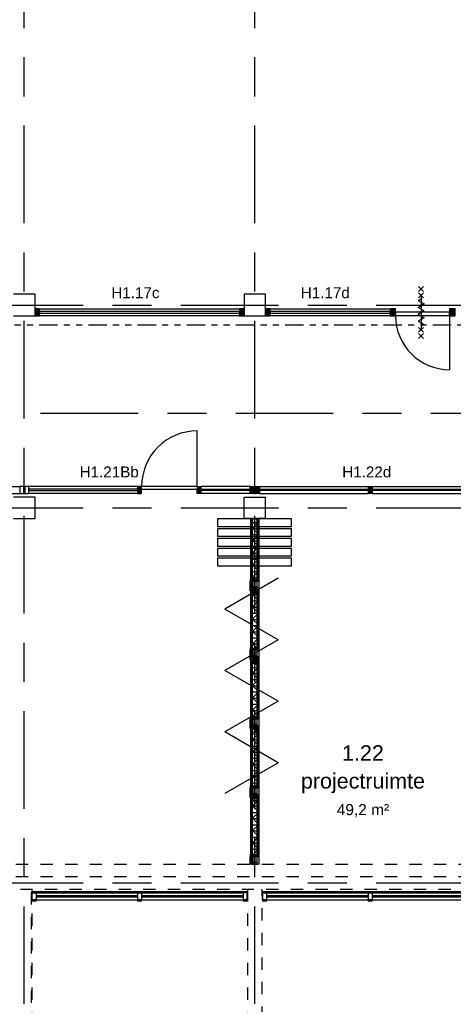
# Model space of a CAD drawing. Header units: millimetres. Extents: x -5940 to 121280, y -35718 to 26615.
# Tile 21 of 52: x 41175 to 48228, y -1975 to 14041. Entities that reach past the tile are written whole.
import ezdxf

# ---------------------------------------------------------------- set-up
doc = ezdxf.new("R2010")
doc.units = ezdxf.units.MM
doc.header["$LTSCALE"] = 100
for name, pattern in [('Center', [31.75, 6.35, -4.7625, 15.875, -4.7625]), ('dash-dash-dash', [8, 3, -1, 1, -1, 1, -1]), ('Hidden', [4, 2, -2])]:
    doc.linetypes.add(name, pattern=pattern)
for name, color, linetype in [('AL18----_BRANDSCHEIDING', 1, 'Continuous'), ('AL22----_BINNENWAND', 2, 'Continuous'), ('AL28----_CONSTRUCTIES', 4, 'Continuous'), ('AL32----_BINNENKOZIJN', 1, 'Continuous'), ('AL32----_BINNENKOZIJN_MERKCODE', 1, 'Continuous'), ('BL$7----_DOORSNEDE', 8, 'Continuous'), ('BL$7----_STRAMIEN', 8, 'Continuous'), ('BL$8----_NVO RUIMTE', 253, 'Hidden'), ('BL$8----_RUIMTEBENAMING', 2, 'Continuous'), ('BL$8----_RUIMTENUMMER', 2, 'Continuous')]:
    doc.layers.add(name, color=color, linetype=linetype)
doc.styles.add('Arial_2', font='arial.ttf', dxfattribs={"height": 245.883234})
doc.styles.add('Arial_3', font='arial.ttf', dxfattribs={"height": 177.035928})
pattern_1 = [(90, (37633.86, -48148.97), (-100, 6e-15), [1000, 0]), (135, (37633.864, -48148.97), (7e-15, 100.01318), [141.42, -141.42]), (45, (37633.864, -48148.97), (7e-15, 100.01318), [141.42, -141.42])]
pattern_2 = [(90, (36513.86, -48148.97), (-100, 6e-15), [1000, 0]), (135, (36513.864, -48148.97), (7e-15, 100.01318), [141.42, -141.42]), (45, (36513.864, -48148.97), (7e-15, 100.01318), [141.42, -141.42])]
pattern_3 = [(90, (35393.86, -48148.97), (-100, 6e-15), [1000, 0]), (135, (35393.864, -48148.97), (7e-15, 100.01318), [141.42, -141.42]), (45, (35393.864, -48148.97), (7e-15, 100.01318), [141.42, -141.42])]
pattern_4 = [(90, (34273.86, -48148.97), (-100, 6e-15), [1000, 0]), (135, (34273.864, -48148.97), (7e-15, 100.01318), [141.42, -141.42]), (45, (34273.864, -48148.97), (7e-15, 100.01318), [141.42, -141.42])]
pattern_5 = [(90, (33153.86, -48148.97), (-100, 6e-15), [1000, 0]), (135, (33153.864, -48148.97), (7e-15, 100.01318), [141.42, -141.42]), (45, (33153.864, -48148.97), (7e-15, 100.01318), [141.42, -141.42])]

# ---------------------------------------------------------------- blocks, each defined once
blk = doc.blocks.new('System Panel - 31_CWP_glas_2-8916114-_--_101 1e verdieping')
at = {"color": 0, "linetype": 'ByBlock', "lineweight": -2}
for p, q in [((1626, 69), (-1626, 69)), ((-1626, 69), (-1626, 45)), ((-1626, 45), (1626, 45)), ((1626, 45), (1626, 69))]:
    blk.add_line(p, q, dxfattribs=at)
blk = doc.blocks.new('Rectangular Mullion - 32-67x114-V58-_--_101 1e verdieping')
at = {"linetype": 'ByBlock', "lineweight": -2}
blk.add_hatch(color=0, dxfattribs=at).paths.add_polyline_path([(-67, 0), (0, 0), (0, -114), (-67, -114)], flags=0)
at = {"color": 0, "linetype": 'ByBlock', "lineweight": -2}
for p, q in [((-67, 0), (0, 0)), ((-67, -114), (-67, 0)), ((0, 0), (0, -114)), ((0, -114), (-67, -114))]:
    blk.add_line(p, q, dxfattribs=at)
blk = doc.blocks.new('Rectangular Mullion - 32-88x114-8916113-_--_101 1e verdieping')
at = {"color": 0, "linetype": 'ByBlock', "lineweight": -2}
for p, q in [((40903, 41003), (44155, 41003)), ((44155, 40889), (40903, 40889))]:
    blk.add_line(p, q, dxfattribs=at)
blk = doc.blocks.new('Rectangular Mullion - 32-67x114-V59-_--_101 1e verdieping')
at = {"linetype": 'ByBlock', "lineweight": -2}
blk.add_hatch(color=0, dxfattribs=at).paths.add_polyline_path([(0, 0), (-67, 0), (-67, -114), (0, -114)], flags=0)
at = {"color": 0, "linetype": 'ByBlock', "lineweight": -2}
for p, q in [((0, 0), (-67, 0)), ((-67, 0), (-67, -114)), ((0, -114), (0, 0)), ((-67, -114), (0, -114))]:
    blk.add_line(p, q, dxfattribs=at)
blk = doc.blocks.new('System Panel - 31_CWP_glas_2-8920346-_--_101 1e verdieping')
at = {"color": 0, "linetype": 'ByBlock', "lineweight": -2}
for p, q in [((976, 69), (-976, 69)), ((-976, 69), (-976, 45)), ((-976, 45), (976, 45)), ((976, 45), (976, 69))]:
    blk.add_line(p, q, dxfattribs=at)
blk = doc.blocks.new('Rectangular Mullion - 32-67x114-8339040-_--_101 1e verdieping')
at = {"linetype": 'ByBlock', "lineweight": -2}
blk.add_hatch(color=0, dxfattribs=at).paths.add_polyline_path([(0, -114), (-67, -114), (-67, 0), (0, 0)], flags=0)
at = {"color": 0, "linetype": 'ByBlock', "lineweight": -2}
for p, q in [((-67, 0), (0, 0)), ((-67, -114), (-67, 0)), ((0, 0), (0, -114)), ((0, -114), (-67, -114))]:
    blk.add_line(p, q, dxfattribs=at)
blk = doc.blocks.new('Rectangular Mullion - 32-88x114-8337186-_--_101 1e verdieping')
at = {"linetype": 'ByBlock', "lineweight": -2}
blk.add_hatch(color=0, dxfattribs=at).paths.add_polyline_path([(-44, -114), (-44, 0), (44, 0), (44, -114), (-9, -114)], flags=0)
at = {"color": 0, "linetype": 'ByBlock', "lineweight": -2}
for p, q in [((-44, 0), (44, 0)), ((-44, -114), (-44, 0)), ((44, 0), (44, -57)), ((44, -114), (-44, -114)), ((44, -111), (44, -114))]:
    blk.add_line(p, q, dxfattribs=at)
blk = doc.blocks.new('Rectangular Mullion - 32-88x114-V62-_--_101 1e verdieping')
at = {"linetype": 'ByBlock', "lineweight": -2}
blk.add_hatch(color=0, dxfattribs=at).paths.add_polyline_path([(44, -114), (-44, -114), (-44, 0), (44, 0), (44, -111)], flags=0)
at = {"color": 0, "linetype": 'ByBlock', "lineweight": -2}
for p, q in [((-44, 0), (44, 0)), ((-44, -57), (-44, 0)), ((44, 0), (44, -114)), ((-44, -114), (-44, -111)), ((44, -114), (-44, -114))]:
    blk.add_line(p, q, dxfattribs=at)
blk = doc.blocks.new('Rectangular Mullion - 32-88x114-8920342-_--_101 1e verdieping')
at = {"color": 0, "linetype": 'ByBlock', "lineweight": -2}
for p, q in [((48403, 41003), (50354, 41003)), ((50354, 40889), (48403, 40889))]:
    blk.add_line(p, q, dxfattribs=at)
blk = doc.blocks.new('31_DO_deur_0 - deur-8346439-_--_101 1e verdieping')
at = {"color": 0, "linetype": 'ByBlock', "lineweight": -2}
for p, q in [((440, 111), (-440, 111)), ((-440, 111), (-440, 57)), ((-440, 57), (440, 57)), ((440, 57), (440, 111))]:
    blk.add_line(p, q, dxfattribs=at)
blk = doc.blocks.new('BU deur rechts - BU deur rechts-8339271-_--_101 1e verdieping')
at = {"color": 0, "linetype": 'ByBlock', "lineweight": -2}
blk.add_line((440, -27), (440, -907), dxfattribs=at)
blk.add_arc((440, -27), 880, 180, 270, dxfattribs=at)
blk = doc.blocks.new('Rectangular Mullion - 32-67x114-9024781-_--_101 1e verdieping')
at = {"color": 0, "linetype": 'ByBlock', "lineweight": -2}
for p, q in [((38813, 38164), (40580, 38164)), ((38813, 38050), (40580, 38050))]:
    blk.add_line(p, q, dxfattribs=at)
blk = doc.blocks.new('Rectangular Mullion - 32-67x114-9052071-_--_101 1e verdieping')
at = {"color": 0, "linetype": 'ByBlock', "lineweight": -2}
for p, q in [((0, 0), (-67, 0)), ((-67, 0), (-67, -114)), ((0, -114), (0, 0)), ((-67, -114), (0, -114))]:
    blk.add_line(p, q, dxfattribs=at)
blk = doc.blocks.new('System Panel - 31_CWP_glas_2-V75-_--_101 1e verdieping')
at = {"color": 0, "linetype": 'ByBlock', "lineweight": -2}
for p, q in [((-883.5, 69), (883.5, 69)), ((-883.5, 45), (-883.5, 69)), ((883.5, 45), (-883.5, 45)), ((883.5, 45), (883.5, 69))]:
    blk.add_line(p, q, dxfattribs=at)
blk = doc.blocks.new('Rectangular Mullion - 32-67x114-V76-_--_101 1e verdieping')
at = {"color": 0, "linetype": 'ByBlock', "lineweight": -2}
for p, q in [((50063, 38164), (51754, 38164)), ((50063, 38050), (51754, 38050))]:
    blk.add_line(p, q, dxfattribs=at)
blk = doc.blocks.new('Rectangular Mullion - 32-67x114-V77-_--_101 1e verdieping')
at = {"linetype": 'ByBlock', "lineweight": -2}
blk.add_hatch(color=0, dxfattribs=at).paths.add_polyline_path([(0, -114), (-67, -114), (-67, 0), (0, 0)], flags=0)
at = {"color": 0, "linetype": 'ByBlock', "lineweight": -2}
for p, q in [((0, 0), (-67, 0)), ((-67, 0), (-67, -114)), ((-67, -114), (0, -114)), ((0, 0), (0, -114))]:
    blk.add_line(p, q, dxfattribs=at)
blk = doc.blocks.new('Rectangular Mullion - 32-67x114-9024782-_--_101 1e verdieping')
at = {"color": 0, "linetype": 'ByBlock', "lineweight": -2}
for p, q in [((36979, 38164), (38746, 38164)), ((36979, 38050), (38746, 38050))]:
    blk.add_line(p, q, dxfattribs=at)
blk = doc.blocks.new('Rectangular Mullion - 32-67x114-V79-_--_101 1e verdieping')
at = {"linetype": 'ByBlock', "lineweight": -2}
blk.add_hatch(color=0, dxfattribs=at).paths.add_polyline_path([(33.5, -114), (-33.5, -114), (-33.5, 0), (33.5, 0)], flags=0)
at = {"color": 0, "linetype": 'ByBlock', "lineweight": -2}
for p, q in [((33.5, 0), (-33.5, 0)), ((-33.5, 0), (-33.5, -114)), ((-33.5, -114), (33.5, -114)), ((33.5, 0), (33.5, -114))]:
    blk.add_line(p, q, dxfattribs=at)
blk = doc.blocks.new('_GM_BCB_eindpaneel Espero - Sonico 110 communicatiepaneel_1_000001 - _GM_BCB_eindpaneel Espero - Sonico 110 communicatiepaneel_1000-V92-_--_101 1e verdieping')
at = {"linetype": 'ByBlock', "lineweight": -2}
h = blk.add_hatch(dxfattribs=at)
h.set_pattern_fill('FP_31', color=0, style=0, pattern_type=2)
h.set_pattern_definition(pattern_1)
h.paths.add_polyline_path([(60, 59), (0, 59), (0, -59), (60, -59)], flags=0)
h = blk.add_hatch(dxfattribs=at)
h.set_pattern_fill('FP_31', color=0, style=0, pattern_type=2)
h.set_pattern_definition(pattern_1)
h.paths.add_polyline_path([(1223, -59), (1223, 59), (1170, 59), (1170, -59)], flags=0)
h.paths.add_polyline_path([(980, 59), (62, 59), (62, -59), (980, -59)], flags=0)
at = {"color": 0, "linetype": 'ByBlock', "lineweight": -2}
for p, q in [((0, 59), (60, 59)), ((0, -59), (0, 59)), ((60, -59), (60, 59)), ((60, 50), (62, 50)), ((60, -50), (60, 50)), ((62, 59), (980, 59)), ((62, -59), (62, 59)), ((62, -50), (62, 50)), ((980, 59), (1011, 59)), ((980, 49), (980, 59)), ((980, -59), (980, 59)), ((980, 49), (1011, 49)), ((998, 40), (998, -40)), ((1009, 51), (1011, 51)), ((1009, -51), (1009, 51)), ((1098, 10), (1009, 10)), ((1009, -10), (1009, 10)), ((1011, 49), (1011, 59)), ((1011, -51), (1011, 51)), ((1098, 40), (1142, 40)), ((1098, -40), (1098, 40)), ((1134, 10), (1098, 10)), ((1170, 59), (1132, 59)), ((1132, 49), (1132, 59)), ((1134, 51), (1132, 51)), ((1132, -51), (1132, 51)), ((1170, 49), (1132, 49)), ((1134, -51), (1134, 51)), ((1134, -10), (1134, 10)), ((1142, -40), (1142, 40)), ((1150, -40), (1150, 40)), ((1170, 49), (1170, 59)), ((1223, 59), (1170, 59)), ((1170, -59), (1170, 59)), ((1223, -59), (1223, 59)), ((1225, 50), (1223, 50)), ((1223, -50), (1223, 50)), ((1225, -50), (1225, 50)), ((60, -59), (0, -59)), ((62, -50), (60, -50)), ((62, -59), (980, -59)), ((980, -59), (1011, -59)), ((980, -69), (980, -59)), ((980, -69), (1011, -69)), ((1009, -10), (1098, -10)), ((1009, -51), (1011, -51)), ((1011, -59), (1021, -59)), ((1011, -69), (1011, -59)), ((1021, -69), (1011, -69)), ((1021, -59), (1120, -59)), ((1122, -69), (1021, -69)), ((1098, -10), (1134, -10)), ((1142, -40), (1098, -40)), ((1132, -69), (1122, -69)), ((1134, -51), (1132, -51)), ((1170, -59), (1132, -59)), ((1132, -69), (1132, -59)), ((1170, -69), (1132, -69)), ((1170, -69), (1170, -59)), ((1223, -59), (1170, -59)), ((1223, -50), (1225, -50))]:
    blk.add_line(p, q, dxfattribs=at)
blk = doc.blocks.new('_GM_BCB_eindpaneel Espero - Sonico 110 communicatiepaneel_1_000001 - _GM_BCB_eindpaneel Espero - Sonico 110 communicatiepaneel_1000-V93-_--_101 1e verdieping')
at = {"linetype": 'ByBlock', "lineweight": -2}
h = blk.add_hatch(dxfattribs=at)
h.set_pattern_fill('FP_32', color=0, style=0, pattern_type=2)
h.set_pattern_definition(pattern_2)
h.paths.add_polyline_path([(60, 59), (0, 59), (0, -59), (60, -59)], flags=0)
h = blk.add_hatch(dxfattribs=at)
h.set_pattern_fill('FP_32', color=0, style=0, pattern_type=2)
h.set_pattern_definition(pattern_2)
h.paths.add_polyline_path([(1223, 59), (1170, 59), (1170, -59), (1223, -59)], flags=0)
h.paths.add_polyline_path([(980, -59), (980, 59), (62, 59), (62, -59), (569, -59)], flags=0)
at = {"color": 0, "linetype": 'ByBlock', "lineweight": -2}
for p, q in [((0, 59), (60, 59)), ((0, -59), (0, 59)), ((60, -59), (60, 59)), ((60, 50), (62, 50)), ((60, -50), (60, 50)), ((62, 59), (980, 59)), ((62, -59), (62, 59)), ((62, -50), (62, 50)), ((980, 59), (1011, 59)), ((980, 49), (980, 59)), ((980, -59), (980, 59)), ((980, 49), (1011, 49)), ((998, 40), (998, -40)), ((1009, 51), (1011, 51)), ((1009, -51), (1009, 51)), ((1098, 10), (1009, 10)), ((1009, -10), (1009, 10)), ((1011, 49), (1011, 59)), ((1011, -51), (1011, 51)), ((1098, 40), (1142, 40)), ((1098, -40), (1098, 40)), ((1134, 10), (1098, 10)), ((1170, 59), (1132, 59)), ((1132, 49), (1132, 59)), ((1134, 51), (1132, 51)), ((1132, -51), (1132, 51)), ((1170, 49), (1132, 49)), ((1134, -51), (1134, 51)), ((1134, -10), (1134, 10)), ((1142, -40), (1142, 40)), ((1150, -40), (1150, 40)), ((1170, 49), (1170, 59)), ((1223, 59), (1170, 59)), ((1170, -59), (1170, 59)), ((1223, -59), (1223, 59)), ((1225, 50), (1223, 50)), ((1223, -50), (1223, 50)), ((1225, -50), (1225, 50)), ((60, -59), (0, -59)), ((62, -50), (60, -50)), ((62, -59), (980, -59)), ((980, -59), (1011, -59)), ((980, -69), (980, -59)), ((980, -69), (1011, -69)), ((1009, -10), (1098, -10)), ((1009, -51), (1011, -51)), ((1011, -59), (1021, -59)), ((1011, -69), (1011, -59)), ((1021, -69), (1011, -69)), ((1021, -59), (1120, -59)), ((1122, -69), (1021, -69)), ((1098, -10), (1134, -10)), ((1142, -40), (1098, -40)), ((1132, -69), (1122, -69)), ((1134, -51), (1132, -51)), ((1170, -59), (1132, -59)), ((1132, -69), (1132, -59)), ((1170, -69), (1132, -69)), ((1170, -69), (1170, -59)), ((1223, -59), (1170, -59)), ((1223, -50), (1225, -50))]:
    blk.add_line(p, q, dxfattribs=at)
blk = doc.blocks.new('_GM_BCB_eindpaneel Espero - Sonico 110 communicatiepaneel_1_000001 - _GM_BCB_eindpaneel Espero - Sonico 110 communicatiepaneel_1000-V94-_--_101 1e verdieping')
at = {"linetype": 'ByBlock', "lineweight": -2}
h = blk.add_hatch(dxfattribs=at)
h.set_pattern_fill('FP_33', color=0, style=0, pattern_type=2)
h.set_pattern_definition(pattern_3)
h.paths.add_polyline_path([(60, 59), (0, 59), (0, -59), (60, -59)], flags=0)
h = blk.add_hatch(dxfattribs=at)
h.set_pattern_fill('FP_33', color=0, style=0, pattern_type=2)
h.set_pattern_definition(pattern_3)
h.paths.add_polyline_path([(1223, 59), (1170, 59), (1170, -59), (1223, -59)], flags=0)
h.paths.add_polyline_path([(980, -59), (980, 59), (62, 59), (62, -59), (761, -59)], flags=0)
at = {"color": 0, "linetype": 'ByBlock', "lineweight": -2}
for p, q in [((0, 59), (60, 59)), ((0, -59), (0, 59)), ((60, -59), (60, 59)), ((60, 50), (62, 50)), ((60, -50), (60, 50)), ((62, 59), (980, 59)), ((62, -59), (62, 59)), ((62, -50), (62, 50)), ((980, 59), (1011, 59)), ((980, 49), (980, 59)), ((980, -59), (980, 59)), ((980, 49), (1011, 49)), ((998, 40), (998, -40)), ((1009, 51), (1011, 51)), ((1009, -51), (1009, 51)), ((1098, 10), (1009, 10)), ((1009, -10), (1009, 10)), ((1011, 49), (1011, 59)), ((1011, -51), (1011, 51)), ((1098, 40), (1142, 40)), ((1098, -40), (1098, 40)), ((1134, 10), (1098, 10)), ((1170, 59), (1132, 59)), ((1132, 49), (1132, 59)), ((1134, 51), (1132, 51)), ((1132, -51), (1132, 51)), ((1170, 49), (1132, 49)), ((1134, -51), (1134, 51)), ((1134, -10), (1134, 10)), ((1142, -40), (1142, 40)), ((1150, -40), (1150, 40)), ((1170, 49), (1170, 59)), ((1223, 59), (1170, 59)), ((1170, -59), (1170, 59)), ((1223, -59), (1223, 59)), ((1225, 50), (1223, 50)), ((1223, -50), (1223, 50)), ((1225, -50), (1225, 50)), ((60, -59), (0, -59)), ((62, -50), (60, -50)), ((62, -59), (980, -59)), ((980, -59), (1011, -59)), ((980, -69), (980, -59)), ((980, -69), (1011, -69)), ((1009, -10), (1098, -10)), ((1009, -51), (1011, -51)), ((1011, -59), (1021, -59)), ((1011, -69), (1011, -59)), ((1021, -69), (1011, -69)), ((1021, -59), (1120, -59)), ((1122, -69), (1021, -69)), ((1098, -10), (1134, -10)), ((1142, -40), (1098, -40)), ((1132, -69), (1122, -69)), ((1134, -51), (1132, -51)), ((1170, -59), (1132, -59)), ((1132, -69), (1132, -59)), ((1170, -69), (1132, -69)), ((1170, -69), (1170, -59)), ((1223, -59), (1170, -59)), ((1223, -50), (1225, -50))]:
    blk.add_line(p, q, dxfattribs=at)
blk = doc.blocks.new('_GM_BCB_eindpaneel Espero - Sonico 110 communicatiepaneel_1_000001 - _GM_BCB_eindpaneel Espero - Sonico 110 communicatiepaneel_1000-V95-_--_101 1e verdieping')
at = {"linetype": 'ByBlock', "lineweight": -2}
h = blk.add_hatch(dxfattribs=at)
h.set_pattern_fill('FP_34', color=0, style=0, pattern_type=2)
h.set_pattern_definition(pattern_4)
h.paths.add_polyline_path([(60, 59), (0, 59), (0, -59), (60, -59)], flags=0)
h = blk.add_hatch(dxfattribs=at)
h.set_pattern_fill('FP_34', color=0, style=0, pattern_type=2)
h.set_pattern_definition(pattern_4)
h.paths.add_polyline_path([(1223, 59), (1170, 59), (1170, -59), (1223, -59)], flags=0)
h.paths.add_polyline_path([(980, 59), (62, 59), (62, -59), (980, -59)], flags=0)
at = {"color": 0, "linetype": 'ByBlock', "lineweight": -2}
for p, q in [((0, 59), (60, 59)), ((0, -59), (0, 59)), ((60, -59), (60, 59)), ((60, 50), (62, 50)), ((60, -50), (60, 50)), ((62, 59), (980, 59)), ((62, -59), (62, 59)), ((62, -50), (62, 50)), ((980, 59), (1011, 59)), ((980, 49), (980, 59)), ((980, -59), (980, 59)), ((980, 49), (1011, 49)), ((998, 40), (998, -40)), ((1009, 51), (1011, 51)), ((1009, -51), (1009, 51)), ((1098, 10), (1009, 10)), ((1009, -10), (1009, 10)), ((1011, 49), (1011, 59)), ((1011, -51), (1011, 51)), ((1098, 40), (1142, 40)), ((1098, -40), (1098, 40)), ((1134, 10), (1098, 10)), ((1170, 59), (1132, 59)), ((1132, 49), (1132, 59)), ((1134, 51), (1132, 51)), ((1132, -51), (1132, 51)), ((1170, 49), (1132, 49)), ((1134, -51), (1134, 51)), ((1134, -10), (1134, 10)), ((1142, -40), (1142, 40)), ((1150, -40), (1150, 40)), ((1170, 49), (1170, 59)), ((1223, 59), (1170, 59)), ((1170, -59), (1170, 59)), ((1223, -59), (1223, 59)), ((1225, 50), (1223, 50)), ((1223, -50), (1223, 50)), ((1225, -50), (1225, 50)), ((60, -59), (0, -59)), ((62, -50), (60, -50)), ((62, -59), (980, -59)), ((980, -59), (1011, -59)), ((980, -69), (980, -59)), ((980, -69), (1011, -69)), ((1009, -10), (1098, -10)), ((1009, -51), (1011, -51)), ((1011, -59), (1021, -59)), ((1011, -69), (1011, -59)), ((1021, -69), (1011, -69)), ((1021, -59), (1120, -59)), ((1122, -69), (1021, -69)), ((1098, -10), (1134, -10)), ((1142, -40), (1098, -40)), ((1132, -69), (1122, -69)), ((1134, -51), (1132, -51)), ((1170, -59), (1132, -59)), ((1132, -69), (1132, -59)), ((1170, -69), (1132, -69)), ((1170, -69), (1170, -59)), ((1223, -59), (1170, -59)), ((1223, -50), (1225, -50))]:
    blk.add_line(p, q, dxfattribs=at)
blk = doc.blocks.new('_GM_BCB_eindpaneel Espero - Sonico 110 communicatiepaneel_1_000001 - _GM_BCB_eindpaneel Espero - Sonico 110 communicatiepaneel_1000-V96-_--_101 1e verdieping')
at = {"linetype": 'ByBlock', "lineweight": -2}
h = blk.add_hatch(dxfattribs=at)
h.set_pattern_fill('FP_35', color=0, style=0, pattern_type=2)
h.set_pattern_definition(pattern_5)
h.paths.add_polyline_path([(60, 59), (0, 59), (0, -59), (60, -59)], flags=0)
h = blk.add_hatch(dxfattribs=at)
h.set_pattern_fill('FP_35', color=0, style=0, pattern_type=2)
h.set_pattern_definition(pattern_5)
h.paths.add_polyline_path([(980, -59), (980, 59), (62, 59), (62, -59), (708, -59)], flags=0)
at = {"color": 0, "linetype": 'ByBlock', "lineweight": -2}
for p, q in [((0, 59), (60, 59)), ((0, -59), (0, 59)), ((60, -59), (60, 59)), ((60, 50), (62, 50)), ((60, -50), (60, 50)), ((62, 59), (980, 59)), ((62, -59), (62, 59)), ((62, -50), (62, 50)), ((980, 59), (1011, 59)), ((980, 49), (980, 59)), ((980, -59), (980, 59)), ((980, 49), (1011, 49)), ((998, 40), (998, -40)), ((1009, 51), (1011, 51)), ((1009, -51), (1009, 51)), ((1098, 10), (1009, 10)), ((1009, -10), (1009, 10)), ((1011, 49), (1011, 59)), ((1011, -51), (1011, 51)), ((1098, 40), (1140, 40)), ((1098, -40), (1098, 40)), ((1134, 10), (1098, 10)), ((1140, 59), (1132, 59)), ((1132, 49), (1132, 59)), ((1134, 51), (1132, 51)), ((1132, -51), (1132, 51)), ((1140, 49), (1132, 49)), ((1134, -51), (1134, 51)), ((1134, -10), (1134, 10)), ((60, -59), (0, -59)), ((62, -50), (60, -50)), ((62, -59), (980, -59)), ((980, -59), (1011, -59)), ((980, -69), (980, -59)), ((980, -69), (1011, -69)), ((1009, -10), (1098, -10)), ((1009, -51), (1011, -51)), ((1011, -59), (1021, -59)), ((1011, -69), (1011, -59)), ((1021, -69), (1011, -69)), ((1021, -59), (1122, -59)), ((1122, -69), (1021, -69)), ((1098, -10), (1134, -10)), ((1140, -40), (1098, -40)), ((1122, -59), (1132, -59)), ((1132, -69), (1122, -69)), ((1134, -51), (1132, -51)), ((1140, -59), (1132, -59)), ((1132, -69), (1132, -59)), ((1140, -69), (1132, -69))]:
    blk.add_line(p, q, dxfattribs=at)
blk = doc.blocks.new('System Panel - 31_CWP_glas_2-9370757-_--_101 1e verdieping')
at = {"color": 0, "linetype": 'ByBlock', "lineweight": -2}
for p, q in [((-824.75, -45), (824.75, -45)), ((-824.75, -69), (-824.75, -45)), ((824.75, -69), (-824.75, -69)), ((824.75, -69), (824.75, -45))]:
    blk.add_line(p, q, dxfattribs=at)
blk = doc.blocks.new('Rectangular Mullion - 32-67x114-8557075-_--_101 1e verdieping')
at = {"color": 0, "linetype": 'ByBlock', "lineweight": -2}
for p, q in [((38813, 31553), (40462, 31553)), ((38813, 31439), (40462, 31439))]:
    blk.add_line(p, q, dxfattribs=at)
blk = doc.blocks.new('Rectangular Mullion - 32-67x114-9370758-_--_101 1e verdieping')
at = {"color": 0, "linetype": 'ByBlock', "lineweight": -2}
for p, q in [((0, 114), (-67, 114)), ((-67, 114), (-67, 0)), ((-67, 0), (0, 0)), ((0, 114), (0, 0))]:
    blk.add_line(p, q, dxfattribs=at)
blk = doc.blocks.new('Rectangular Mullion - 32-67x114-9370759-_--_101 1e verdieping')
at = {"color": 0, "linetype": 'ByBlock', "lineweight": -2}
for p, q in [((0, 114), (-67, 114)), ((-67, 114), (-67, 0)), ((-67, 0), (0, 0)), ((0, 114), (0, 0))]:
    blk.add_line(p, q, dxfattribs=at)
blk = doc.blocks.new('Rectangular Mullion - 32-67x114-8557077-_--_101 1e verdieping')
at = {"color": 0, "linetype": 'ByBlock', "lineweight": -2}
for p, q in [((37096, 31553), (38746, 31553)), ((37096, 31439), (38746, 31439))]:
    blk.add_line(p, q, dxfattribs=at)
blk = doc.blocks.new('Rectangular Mullion - 32-67x114-9370756-_--_101 1e verdieping')
at = {"color": 0, "linetype": 'ByBlock', "lineweight": -2}
for p, q in [((33.5, 114), (-33.5, 114)), ((-33.5, 114), (-33.5, 0)), ((-33.5, 0), (33.5, 0)), ((33.5, 114), (33.5, 0))]:
    blk.add_line(p, q, dxfattribs=at)
blk = doc.blocks.new('NLRS_28_SC_TLB_kolom vierkant hout_generiek_ISR - 32-lat-9370788-_--_101 1e verdieping')
at = {"linetype": 'ByBlock', "lineweight": -2}
blk.add_hatch(color=0, dxfattribs=at).paths.add_polyline_path([(11, 34), (-11, 34), (-11, -33), (11, -33)], flags=0)
at = {"color": 0, "linetype": 'ByBlock', "lineweight": -2}
for p, q in [((11, 34), (-11, 34)), ((-11, 34), (-11, -33)), ((11, 34), (11, -33)), ((-11, -33), (11, -33))]:
    blk.add_line(p, q, dxfattribs=at)
blk = doc.blocks.new('System Panel - 31_CWP_glas_2-9056301-_--_101 1e verdieping')
at = {"color": 0, "linetype": 'ByBlock', "lineweight": -2}
for p, q in [((883.5, -45), (-883.5, -45)), ((-883.5, -45), (-883.5, -69)), ((-883.5, -69), (883.5, -69)), ((883.5, -69), (883.5, -45))]:
    blk.add_line(p, q, dxfattribs=at)
blk = doc.blocks.new('Rectangular Mullion - 32-67x114-9056302-_--_101 1e verdieping')
at = {"linetype": 'ByBlock', "lineweight": -2}
blk.add_hatch(color=0, dxfattribs=at).paths.add_polyline_path([(-67, 114), (0, 114), (0, 0), (-67, 0), (-67, 32)], flags=0)
at = {"color": 0, "linetype": 'ByBlock', "lineweight": -2}
for p, q in [((0, 114), (-67, 114)), ((-67, 114), (-67, 0)), ((-67, 0), (0, 0)), ((0, 114), (0, 0))]:
    blk.add_line(p, q, dxfattribs=at)
blk = doc.blocks.new('Rectangular Mullion - 32-67x114-V181-_--_101 1e verdieping')
at = {"color": 0, "linetype": 'ByBlock', "lineweight": -2}
for p, q in [((0, 114), (-67, 114)), ((-67, 114), (-67, 0)), ((-67, 0), (0, 0)), ((0, 0), (0, 114))]:
    blk.add_line(p, q, dxfattribs=at)
blk = doc.blocks.new('31_DO_deur_0 - deur-9056303-_--_101 1e verdieping')
at = {"color": 0, "linetype": 'ByBlock', "lineweight": -2}
for p, q in [((-450.5, 1), (450.5, 1)), ((-450.5, -53), (-450.5, 1)), ((450.5, 1), (450.5, -53)), ((450.5, -53), (-450.5, -53))]:
    blk.add_line(p, q, dxfattribs=at)
blk = doc.blocks.new('Rectangular Mullion - 32-67x114-V195-_--_101 1e verdieping')
at = {"linetype": 'ByBlock', "lineweight": -2}
blk.add_hatch(color=0, dxfattribs=at).paths.add_polyline_path([(-33.5, 114), (33.5, 114), (33.5, 0), (-33.5, 0), (-33.5, 53)], flags=0)
at = {"color": 0, "linetype": 'ByBlock', "lineweight": -2}
for p, q in [((-33.5, 114), (33.5, 114)), ((-33.5, 0), (-33.5, 114)), ((33.5, 0), (-33.5, 0)), ((33.5, 114), (33.5, 53))]:
    blk.add_line(p, q, dxfattribs=at)
blk = doc.blocks.new('System Panel - 31_CWP_glas_2-9056324-_--_101 1e verdieping')
at = {"color": 0, "linetype": 'ByBlock', "lineweight": -2}
for p, q in [((-399.5, -45), (399.5, -45)), ((-399.5, -69), (-399.5, -45)), ((399.5, -69), (-399.5, -69)), ((399.5, -69), (399.5, -45))]:
    blk.add_line(p, q, dxfattribs=at)
blk = doc.blocks.new('Rectangular Mullion - 32-67x114-V196-_--_101 1e verdieping')
at = {"linetype": 'ByBlock', "lineweight": -2}
blk.add_hatch(color=0, dxfattribs=at).paths.add_polyline_path([(-33.5, 114), (33.5, 114), (33.5, 0), (-33.5, 0), (-33.5, 53)], flags=0)
at = {"color": 0, "linetype": 'ByBlock', "lineweight": -2}
for p, q in [((33.5, 114), (-33.5, 114)), ((-33.5, 114), (-33.5, 53)), ((-33.5, 0), (33.5, 0)), ((33.5, 114), (33.5, 0))]:
    blk.add_line(p, q, dxfattribs=at)
blk = doc.blocks.new('BI deur rechts - BI deur rechts-9056323-_--_101 1e verdieping')
at = {"color": 0, "linetype": 'ByBlock', "lineweight": -2}
blk.add_line((-450.5, -27), (-450.5, -928), dxfattribs=at)
blk.add_arc((-450.5, -27), 901, 270, 0, dxfattribs=at)
blk = doc.blocks.new('Rectangular Mullion - 32-67x114-9024835-_--_101 1e verdieping')
at = {"color": 0, "linetype": 'ByBlock', "lineweight": -2}
for p, q in [((46246, 38164), (44479, 38164)), ((46246, 38050), (44479, 38050))]:
    blk.add_line(p, q, dxfattribs=at)
blk = doc.blocks.new('Rectangular Mullion - 32-67x114-9024836-_--_101 1e verdieping')
at = {"color": 0, "linetype": 'ByBlock', "lineweight": -2}
for p, q in [((48080, 38164), (47281, 38164)), ((48080, 38050), (47281, 38050))]:
    blk.add_line(p, q, dxfattribs=at)
blk = doc.blocks.new('28_GdV_staal_UNP_balk - UNP200-9609256-_--_101 1e verdieping')
at = {"color": 0, "linetype": 'ByBlock', "lineweight": -2}
for p, q in [((1760, 20.1), (-1750, 20.1)), ((-1750, 11.6), (1760, 11.6))]:
    blk.add_line(p, q, dxfattribs=at)
blk = doc.blocks.new('300_65_wdbdo60zs - 300_65_wdbdo60zs-8265604-_--_101 1e verdieping')
at = {"color": 0, "linetype": 'ByBlock', "lineweight": -2}
for p, q in [((-343, 40), (-422, -40)), ((-343, -40), (-422, 40)), ((-241, 40), (-321, -40)), ((-241, -40), (-321, 40)), ((-197, -49), (-141, 49)), ((-141, 49), (-112, 0)), ((-84, -49), (-112, 0)), ((-28, 49), (-84, -49)), ((0, 0), (-28, 49)), ((28, -49), (84, 49)), ((84, 49), (112, 0)), ((141, -49), (197, 49)), ((197, 49), (225, 0)), ((241, 40), (321, -40)), ((241, -40), (321, 40)), ((343, 40), (422, -40)), ((343, -40), (422, 40)), ((-281, 0), (281, 0)), ((-225, 0), (-197, -49)), ((0, 0), (28, -49)), ((112, 0), (141, -49))]:
    blk.add_line(p, q, dxfattribs=at)

msp = doc.modelspace()

# ---------------------------------------------------------------- linework, layer by layer
at = {"layer": 'AL18----_BRANDSCHEIDING', "linetype": 'dash-dash-dash'}
msp.add_line((89793, 9075), (28610.3, 9075), dxfattribs=at)
msp.add_ellipse((56250, 3050), major_axis=(29620, 0), ratio=0.5658058, start_param=0.3539434, end_param=2.7876493, dxfattribs=at)
at = {"layer": 'AL22----_BINNENWAND'}
for p, q in [((44394.9, 5920), (44394.9, 5798.8)), ((45594.9, 5920), (44394.9, 5920)), ((44394.9, 5798.8), (45594.9, 5798.8)), ((44937.5, 300), (44937.5, 5925)), ((44937.5, 5925), (44962.5, 5925)), ((44962.5, 5925), (45037.5, 5925)), ((44962.5, 4777.7), (44962.5, 5925)), ((45037.5, 5925), (45062.5, 5925)), ((45037.5, 300), (45037.5, 5925)), ((45062.5, 5925), (45062.5, 300)), ((45594.9, 5798.8), (45594.9, 5920)), ((44394.9, 5760), (44394.9, 5638.8)), ((45594.9, 5760), (44394.9, 5760)), ((44394.9, 5638.8), (45594.9, 5638.8)), ((45594.9, 5638.8), (45594.9, 5760)), ((44394.9, 5600), (44394.9, 5478.8)), ((45594.9, 5600), (44394.9, 5600)), ((44394.9, 5478.8), (45594.9, 5478.8)), ((45594.9, 5478.8), (45594.9, 5600)), ((44394.9, 5440), (44394.9, 5318.8)), ((45594.9, 5440), (44394.9, 5440)), ((44394.9, 5318.8), (45594.9, 5318.8)), ((45594.9, 5318.8), (45594.9, 5440)), ((44394.9, 5280), (44394.9, 5158.8)), ((45594.9, 5280), (44394.9, 5280)), ((44394.9, 5158.8), (45594.9, 5158.8)), ((45594.9, 5158.8), (45594.9, 5280)), ((45378.1, 4955.2), (44512.1, 4455.2)), ((44962.5, 3657.7), (44962.5, 4777.7)), ((45378.1, 3955.2), (44512.1, 4455.2)), ((45378.1, 3955.2), (44512.1, 3455.2)), ((44962.5, 2537.7), (44962.5, 3657.7)), ((45378.1, 2955.2), (44512.1, 3455.2)), ((45378.1, 2955.2), (44512.1, 2455.2)), ((45378.1, 1955.2), (44512.1, 2455.2)), ((44962.5, 1417.7), (44962.5, 2537.7)), ((45378.1, 1955.2), (44512.1, 1455.2)), ((44962.5, 300), (44962.5, 1417.7)), ((41370, -275), (41375, -275)), ((41375, -176), (41375, -161)), ((41375, -260), (41375, -176)), ((41375, -275), (41375, -260)), ((44880, -161), (44875, -161)), ((44875, -176), (44875, -161)), ((44875, -260), (44875, -176)), ((44875, -275), (44875, -260)), ((44875, -275), (44880, -275)), ((45125, -161), (45120, -161)), ((45120, -275), (45125, -275)), ((45125, -176), (45125, -161)), ((45125, -260), (45125, -176)), ((45125, -275), (45125, -260))]:
    msp.add_line(p, q, dxfattribs=at)
at = {"layer": 'AL28----_CONSTRUCTIES'}
for p, q in [((41425, 9575), (41075, 9575)), ((41425, 9225), (41425, 9575)), ((45175, 9575), (44825, 9575)), ((44825, 9575), (44825, 9225)), ((45175, 9225), (45175, 9575)), ((41075, 9225), (41425, 9225)), ((41425, 6275), (41075, 6275)), ((41425, 5925), (41425, 6275)), ((44825, 5925), (44825, 6275)), ((44825, 6275), (45175, 6275)), ((45175, 5925), (45175, 6275)), ((41075, 5925), (41425, 5925)), ((45175, 5925), (44825, 5925))]:
    msp.add_line(p, q, dxfattribs=at)
at = {"layer": 'AL28----_CONSTRUCTIES', "linetype": 'Hidden'}
for p, q in [((90114, 300), (22386, 300)), ((90114, 100), (22386, 100)), ((22386, -100), (90114, -100)), ((41370, -11150.7), (41370, -100)), ((41375, -100), (41375, -11150.7)), ((44880, -100), (44880, -12212.1)), ((45120, -12212.1), (45120, -100))]:
    msp.add_line(p, q, dxfattribs=at)
at = {"layer": 'AL32----_BINNENKOZIJN'}
for p, q in [((41432, 9282), (41425, 9282)), ((41425, 9282), (41425, 9225)), ((41425, 9275), (41432, 9275)), ((41432, 9225), (41432, 9282)), ((44825, 9282), (44818, 9282)), ((44818, 9282), (44818, 9225)), ((44818, 9225), (44825, 9225)), ((44825, 9225), (44825, 9282)), ((44825, 9225), (45175, 9225)), ((45182, 9275), (45175, 9275)), ((48168.1, 9225), (47288.1, 9225)), ((41242.5, 6450), (41257.5, 6450)), ((41242.5, 6435), (41242.5, 6450)), ((41242.5, 6351), (41242.5, 6435)), ((41257.5, 6435), (41242.5, 6435)), ((41257.5, 6435), (41257.5, 6450)), ((41257.5, 6351), (41257.5, 6435)), ((44992.5, 6450), (45007.5, 6450)), ((44992.5, 6435), (44992.5, 6450)), ((44992.5, 6351), (44992.5, 6435)), ((45007.5, 6435), (44992.5, 6435)), ((45007.5, 6435), (45007.5, 6450)), ((45007.5, 6351), (45007.5, 6435)), ((41242.5, 6336), (41242.5, 6351)), ((41257.5, 6351), (41242.5, 6351)), ((41242.5, 6336), (41257.5, 6336)), ((41257.5, 6336), (41257.5, 6351)), ((44992.5, 6336), (44992.5, 6351)), ((45007.5, 6351), (44992.5, 6351)), ((44992.5, 6336), (45007.5, 6336)), ((45007.5, 6336), (45007.5, 6351)), ((41370, -145), (44880, -145)), ((45120, -145), (48630, -145)), ((41375, -161), (41370, -161)), ((41375, -176), (41370, -176)), ((41375, -260), (41370, -260))]:
    msp.add_line(p, q, dxfattribs=at)
at = {"layer": 'BL$7----_DOORSNEDE', "linetype": 'Center'}
msp.add_line((91837.3, 7633.7), (20470.3, 7633.7), dxfattribs=at)
at = {"layer": 'BL$7----_STRAMIEN', "linetype": 'Center'}
for p, q in [((41250, -6255.5), (41250, 25615.2)), ((45000, -6255.5), (45000, 25615.2)), ((-4940.3, 9400), (120279.6, 9400)), ((-4940.3, 6100), (120279.6, 6100)), ((-4940.3, 0), (120279.6, 0))]:
    msp.add_line(p, q, dxfattribs=at)

# ---------------------------------------------------------------- block references
at = {"layer": 'AL22----_BINNENWAND', "rotation": 269.9999999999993}
for name, p in [('_GM_BCB_eindpaneel Espero - Sonico 110 communicatiepaneel_1_000001 - _GM_BCB_eindpaneel Espero - Sonico 110 communicatiepaneel_1000-V92-_--_101 1e verdieping', (44994.9, 5920)), ('_GM_BCB_eindpaneel Espero - Sonico 110 communicatiepaneel_1_000001 - _GM_BCB_eindpaneel Espero - Sonico 110 communicatiepaneel_1000-V93-_--_101 1e verdieping', (44994.9, 4800)), ('_GM_BCB_eindpaneel Espero - Sonico 110 communicatiepaneel_1_000001 - _GM_BCB_eindpaneel Espero - Sonico 110 communicatiepaneel_1000-V94-_--_101 1e verdieping', (44994.9, 3680)), ('_GM_BCB_eindpaneel Espero - Sonico 110 communicatiepaneel_1_000001 - _GM_BCB_eindpaneel Espero - Sonico 110 communicatiepaneel_1000-V95-_--_101 1e verdieping', (44994.9, 2560)), ('_GM_BCB_eindpaneel Espero - Sonico 110 communicatiepaneel_1_000001 - _GM_BCB_eindpaneel Espero - Sonico 110 communicatiepaneel_1000-V96-_--_101 1e verdieping', (44994.9, 1440))]:
    msp.add_blockref(name, p, dxfattribs=at)
at = {"layer": 'AL28----_CONSTRUCTIES', "rotation": 270}
for p in [(41408.5, -286), (43125, -286), (44841.5, -286), (45158.5, -286), (46875, -286)]:
    msp.add_blockref('NLRS_28_SC_TLB_kolom vierkant hout_generiek_ISR - 32-lat-9370788-_--_101 1e verdieping', p, dxfattribs=at)
at = {"layer": 'AL32----_BINNENKOZIJN'}
for name, p, rotation in [('300_65_wdbdo60zs - 300_65_wdbdo60zs-8265604-_--_101 1e verdieping', (47703.1, 9278), 269.9999999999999), ('Rectangular Mullion - 32-67x114-V59-_--_101 1e verdieping', (41432, 9225), 180), ('System Panel - 31_CWP_glas_2-8920346-_--_101 1e verdieping', (46224.5, 9339), 180), ('31_DO_deur_0 - deur-8346439-_--_101 1e verdieping', (47728.1, 9339), 180), ('BI deur rechts - BI deur rechts-9056323-_--_101 1e verdieping', (43609, 6424), 180), ('Rectangular Mullion - 32-67x114-V181-_--_101 1e verdieping', (41257.5, 6450), 180), ('System Panel - 31_CWP_glas_2-V75-_--_101 1e verdieping', (45958, 6450), 180), ('System Panel - 31_CWP_glas_2-V75-_--_101 1e verdieping', (47792, 6450), 180), ('System Panel - 31_CWP_glas_2-9370757-_--_101 1e verdieping', (42266.7, -275), 180), ('System Panel - 31_CWP_glas_2-9370757-_--_101 1e verdieping', (43983.2, -275), 180), ('System Panel - 31_CWP_glas_2-9370757-_--_101 1e verdieping', (46016.7, -275), 180), ('System Panel - 31_CWP_glas_2-9370757-_--_101 1e verdieping', (47733.2, -275), 180)]:
    msp.add_blockref(name, p, dxfattribs=dict(at, rotation=rotation))
for name, p in [('Rectangular Mullion - 32-88x114-8916113-_--_101 1e verdieping', (595.9, -31663.9)), ('System Panel - 31_CWP_glas_2-8916114-_--_101 1e verdieping', (43125, 9225)), ('Rectangular Mullion - 32-88x114-8920342-_--_101 1e verdieping', (-3154.1, -31663.9)), ('BU deur rechts - BU deur rechts-8339271-_--_101 1e verdieping', (47728.1, 9255)), ('Rectangular Mullion - 32-67x114-9024781-_--_101 1e verdieping', (595.9, -31713.9)), ('Rectangular Mullion - 32-67x114-9052071-_--_101 1e verdieping', (41242.5, 6450)), ('Rectangular Mullion - 32-67x114-9024835-_--_101 1e verdieping', (-3154.1, -31713.9)), ('31_DO_deur_0 - deur-9056303-_--_101 1e verdieping', (43609, 6450)), ('Rectangular Mullion - 32-67x114-9024836-_--_101 1e verdieping', (-3154.1, -31713.9)), ('Rectangular Mullion - 32-67x114-9024782-_--_101 1e verdieping', (8095.9, -31713.9)), ('Rectangular Mullion - 32-67x114-V76-_--_101 1e verdieping', (-3154.1, -31713.9)), ('System Panel - 31_CWP_glas_2-9056301-_--_101 1e verdieping', (42208, 6450)), ('System Panel - 31_CWP_glas_2-9056324-_--_101 1e verdieping', (44526, 6450)), ('28_GdV_staal_UNP_balk - UNP200-9609256-_--_101 1e verdieping', (43120, -165.1)), ('28_GdV_staal_UNP_balk - UNP200-9609256-_--_101 1e verdieping', (46870, -165.1)), ('Rectangular Mullion - 32-67x114-8557077-_--_101 1e verdieping', (4345.9, -31713.9)), ('Rectangular Mullion - 32-67x114-8557075-_--_101 1e verdieping', (4345.9, -31713.9)), ('Rectangular Mullion - 32-67x114-9370759-_--_101 1e verdieping', (44875, -275)), ('Rectangular Mullion - 32-67x114-8557077-_--_101 1e verdieping', (8095.9, -31713.9)), ('Rectangular Mullion - 32-67x114-8557075-_--_101 1e verdieping', (8095.9, -31713.9))]:
    msp.add_blockref(name, p, dxfattribs=at)
at = {"layer": 'AL32----_BINNENKOZIJN', "extrusion": (0, 0, -1), "rotation": 180}
for name, p in [('Rectangular Mullion - 32-67x114-V58-_--_101 1e verdieping', (-44818, 9225)), ('Rectangular Mullion - 32-67x114-V195-_--_101 1e verdieping', (-43125, 6450)), ('Rectangular Mullion - 32-67x114-V196-_--_101 1e verdieping', (-44093, 6450)), ('Rectangular Mullion - 32-67x114-9056302-_--_101 1e verdieping', (-44992.5, 6450))]:
    msp.add_blockref(name, p, dxfattribs=at)
at = {"layer": 'AL32----_BINNENKOZIJN', "extrusion": (0, 0, -1)}
for name, p in [('Rectangular Mullion - 32-67x114-8339040-_--_101 1e verdieping', (-45182, 9339)), ('Rectangular Mullion - 32-88x114-V62-_--_101 1e verdieping', (-47244.1, 9339)), ('Rectangular Mullion - 32-88x114-8337186-_--_101 1e verdieping', (-48212.1, 9339)), ('Rectangular Mullion - 32-67x114-V77-_--_101 1e verdieping', (-45007.5, 6450)), ('Rectangular Mullion - 32-67x114-V79-_--_101 1e verdieping', (-46875, 6450)), ('Rectangular Mullion - 32-67x114-9370758-_--_101 1e verdieping', (-41375, -275)), ('Rectangular Mullion - 32-67x114-9370756-_--_101 1e verdieping', (-43125, -275)), ('Rectangular Mullion - 32-67x114-9370758-_--_101 1e verdieping', (-45125, -275)), ('Rectangular Mullion - 32-67x114-9370756-_--_101 1e verdieping', (-46875, -275))]:
    msp.add_blockref(name, p, dxfattribs=at)

# ---------------------------------------------------------------- texts
at = {"layer": 'AL32----_BINNENKOZIJN_MERKCODE', "char_height": 177.04, "attachment_point": 2, "line_spacing_factor": 0.938532, "style": 'Arial_3'}
for s, insert, width in [('H1.17c', (43057, 9688.5), 933.083), ('H1.17d', (46145.9, 9688.5), 950.363), ('H1.21Bb', (42631.7, 6773.6), 1146.915), ('H1.22d', (46820.4, 6773.6), 950.363)]:
    msp.add_mtext(s, dxfattribs=dict(at, insert=insert, width=width))
at = {"layer": 'BL$8----_NVO RUIMTE', "color": 1, "insert": (46758.7, 1282.2), "char_height": 180, "width": 997.881, "attachment_point": 2, "line_spacing_factor": 0.938532, "style": 'Arial_3'}
msp.add_mtext('49,2 m²', dxfattribs=at)
at = {"layer": 'BL$8----_RUIMTEBENAMING', "insert": (46758.7, 1784.8), "char_height": 250, "width": 2361, "attachment_point": 2, "line_spacing_factor": 0.938532, "style": 'Arial_2'}
msp.add_mtext('projectruimte', dxfattribs=at)
at = {"layer": 'BL$8----_RUIMTENUMMER', "insert": (46758.7, 2239.4), "char_height": 250, "width": 798, "attachment_point": 2, "line_spacing_factor": 0.938532, "style": 'Arial_2'}
msp.add_mtext('1.22', dxfattribs=at)

doc.saveas('drawing.dxf')
